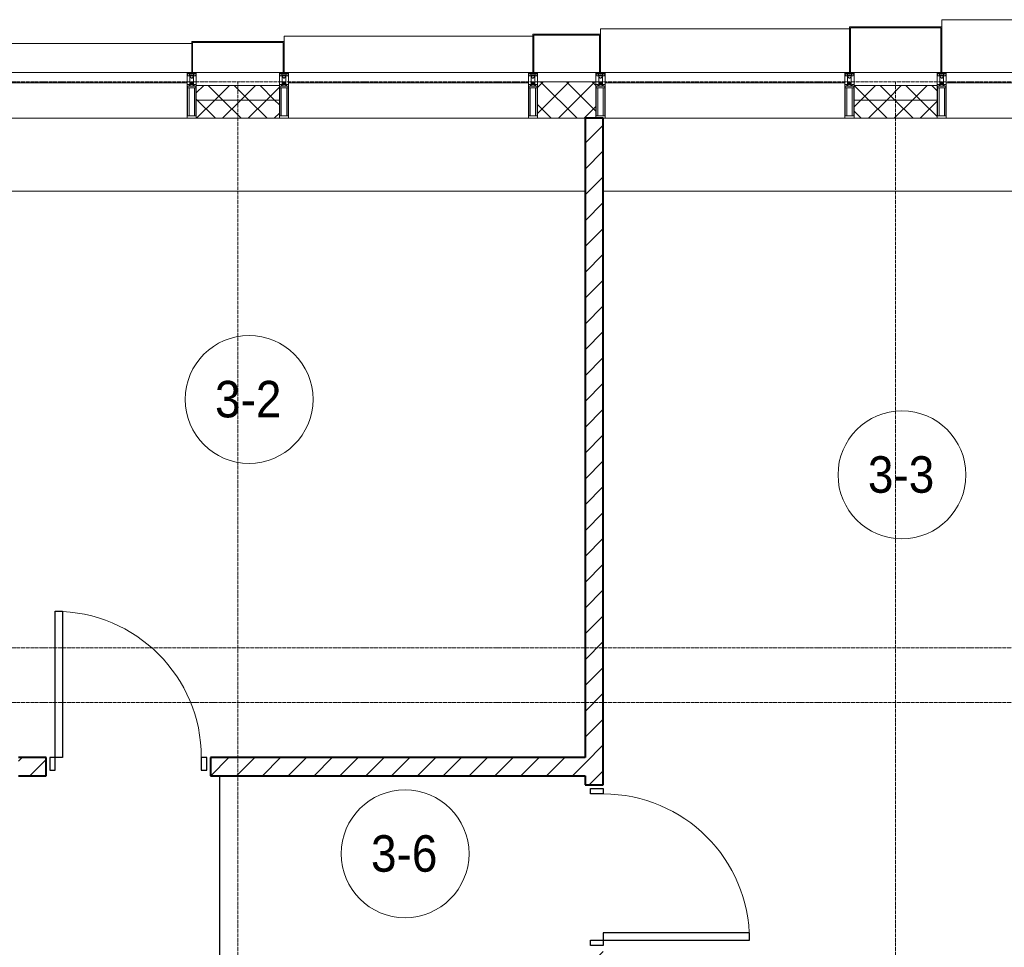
# Model space of a CAD drawing. Header units: millimetres. Extents: x 105790 to 201854, y 7718 to 225473.
# Tile 23 of 50: x 113956 to 119345, y 28360 to 33440. Entities that reach past the tile are written whole.
import ezdxf

# ---------------------------------------------------------------- set-up
doc = ezdxf.new("R2010")
doc.units = ezdxf.units.MM
doc.linetypes.add('ADSK_Линия сетки', pattern=[25, 20, -2.5, 0, -2.5])
doc.linetypes.add('Линия сетки', pattern=[25, 20, -2.5, 0, -2.5])
for name, color, linetype, lineweight in [('Двери', 7, 'Continuous', 18), ('Импосты витража', 7, 'Continuous', 18), ('Колонны', 7, 'Continuous', 18), ('Марки помещений', 7, 'Continuous', 20), ('Оси', 7, 'Continuous', 9), ('Панели витража', 7, 'Continuous', 18), ('Перекрытия', 7, 'Continuous', 18), ('Стены', 7, 'Continuous', 18), ('Стены разрез', 7, 'Continuous', 40), ('Стены штриховка', 7, 'Continuous', 40), ('Элементы узлов', 7, 'Continuous', 18)]:
    doc.layers.add(name, color=color, linetype=linetype, lineweight=lineweight)
doc.styles.add('Arial_3', font='arial.ttf', dxfattribs={"width": 0.9, "height": 200})
pattern_1 = [(45, (0, 0), (-70.71068, 70.71068), [])]
pattern_2 = [(45, (0, 0), (-70.71068, 70.71068), []), (135, (0, 0), (-70.71068, -70.71068), [])]

# ---------------------------------------------------------------- blocks, each defined once
blk = doc.blocks.new('A_DOR_Door - Вн_3_Одинарная_900x2100-3064527-МКСС_К4_L23_78_000_')
at = {"layer": 'Двери', "color": 253, "lineweight": 30, "true_color": 0xaaaaaa}
for p, q in [((-430, 20), (-400, 20)), ((-430, -50), (-430, 20)), ((-400, 20), (-400, -50)), ((400, -50), (400, 20)), ((400, 20), (430, 20)), ((430, 20), (430, -50)), ((-400, -50), (-430, -50)), ((-400, -50), (-400, -850)), ((-360, -50), (-400, -50)), ((-400, -50), (-400, -850)), ((-360, -850), (-360, -50)), ((430, -50), (400, -50)), ((-400, -850), (-360, -850))]:
    blk.add_line(p, q, dxfattribs=at)
at = {"layer": 'Двери', "color": 254, "lineweight": 9, "true_color": 0xd4d4d4}
blk.add_arc((-400, -50), 800, 270, 0, dxfattribs=at)
blk = doc.blocks.new('A_DOR_Door - Вн_3_Одинарная_900x2100-3064437-МКСС_К4_L23_78_000_')
at = {"layer": 'Двери', "color": 253, "lineweight": 30, "true_color": 0xaaaaaa}
for p, q in [((-400, 50), (-400, 850)), ((-400, 850), (-360, 850)), ((-400, 50), (-400, 850)), ((-360, 850), (-360, 50)), ((-430, 50), (-430, -20)), ((-400, 50), (-430, 50)), ((-360, 50), (-400, 50)), ((-400, -20), (-400, 50)), ((430, 50), (400, 50)), ((400, 50), (400, -20)), ((430, -20), (430, 50)), ((-430, -20), (-400, -20)), ((400, -20), (430, -20))]:
    blk.add_line(p, q, dxfattribs=at)
at = {"layer": 'Двери', "color": 254, "lineweight": 9, "true_color": 0xd4d4d4}
blk.add_arc((-400, 50), 800, 360, 90, dxfattribs=at)
blk = doc.blocks.new('135_SLK_K4_AR_rvt-1-МКСС_К4_L23_78_000_')
at = {"layer": 'Стены разрез', "lineweight": 9, "true_color": 0xaaaaaa}
h = blk.add_hatch(dxfattribs=at)
h.set_pattern_fill('FP_3', color=253, style=0, pattern_type=2)
h.set_pattern_definition(pattern_1)
h.paths.add_polyline_path([(117050, 28270), (117150, 28270), (117150, 28350), (117050, 28350)])
h.paths.add_polyline_path([(117150, 29250), (117150, 32900), (117050, 32900), (117050, 29250)])
h = blk.add_hatch(dxfattribs=at)
h.set_pattern_fill('FP_3', color=253, style=0, pattern_type=2)
h.set_pattern_definition(pattern_1)
h.paths.add_polyline_path([(117050, 29300), (117050, 29400), (115000, 29400), (115000, 29300), (116177.3, 29300)])
h.paths.add_polyline_path([(113950, 29300), (114100, 29300), (114100, 29400), (113950, 29400)])
at = {"layer": 'Перекрытия', "color": 253, "true_color": 0xaaaaaa}
for p, q in [((117050, 32500), (113450, 32500)), ((120450, 32500), (117150, 32500))]:
    blk.add_line(p, q, dxfattribs=at)
at = {"layer": 'Стены', "color": 253, "true_color": 0xaaaaaa}
for p, q in [((115049.6, 28220), (115049.6, 29300)), ((115050.4, 29300), (115050.4, 28270))]:
    blk.add_line(p, q, dxfattribs=at)
at = {"layer": 'Стены разрез', "color": 253, "true_color": 0xaaaaaa}
for p, q in [((117150, 32900), (117050, 32900)), ((117050, 32900), (117050, 29400)), ((117150, 29250), (117150, 32900)), ((114100, 29400), (113950, 29400)), ((114100, 29300), (114100, 29400)), ((117050, 29400), (115000, 29400)), ((115000, 29400), (115000, 29300)), ((113950, 29300), (114100, 29300)), ((115000, 29300), (117050, 29300)), ((117050, 29300), (117050, 29250)), ((117050, 29250), (117150, 29250))]:
    blk.add_line(p, q, dxfattribs=at)
at = {"layer": 'Двери', "color": 253, "lineweight": 18, "true_color": 0xaaaaaa}
blk.add_blockref('A_DOR_Door - Вн_3_Одинарная_900x2100-3064437-МКСС_К4_L23_78_000_', (114550, 29350), dxfattribs=at)
at = {"layer": 'Двери', "color": 253, "lineweight": 18, "true_color": 0xaaaaaa, "rotation": 90}
blk.add_blockref('A_DOR_Door - Вн_3_Одинарная_900x2100-3064527-МКСС_К4_L23_78_000_', (117100, 28800), dxfattribs=at)
blk = doc.blocks.new('System Panel - A_PAN_Glass-7513417-МКСС_К4_L23_78_000_')
at = {"layer": 'Панели витража', "color": 253, "lineweight": 5, "true_color": 0xaaaaaa}
for p, q in [((656.25, 0), (-656.25, 0)), ((-656.25, 0), (-656.25, -55)), ((656.25, -55), (656.25, 0)), ((-656.25, -55), (656.25, -55))]:
    blk.add_line(p, q, dxfattribs=at)
blk = doc.blocks.new('Rectangular Mullion - R_StandardFrame_50Wx250H-5816490-МКСС_К4_L23_78_000_')
at = {"layer": 'Импосты витража', "color": 253, "lineweight": 5, "true_color": 0xaaaaaa}
blk.add_line((132872.5, 32900), (131560, 32900), dxfattribs=at)
blk = doc.blocks.new('Rectangular Mullion - 50Wx250H-2623690-МКСС_К4_L23_78_000_')
at = {"layer": 'Элементы узлов', "color": 253, "lineweight": 5, "true_color": 0xaaaaaa}
for p, q in [((-25, 65.2), (-25, 250)), ((-25, 250), (0, 250)), ((-23, 237.3), (0, 237.3)), ((-23, 237.3), (-23, 73.6)), ((-14.9, 84), (-14.9, 237.3)), ((25, 250), (0, 250)), ((23, 237.3), (0, 237.3)), ((14.9, 84), (14.9, 237.3)), ((23, 237.3), (23, 73.6)), ((25, 65.2), (25, 250)), ((-14, 65.2), (-25, 65.2)), ((0, 84), (-23, 84)), ((-0.5, 73.6), (-23, 73.6)), ((-14, 71.3), (-14, 65.2)), ((-10, 71.3), (-14, 71.3)), ((-10, 53), (-10, 71.3)), ((-8.7, 53), (-7, 54.7)), ((-7, 65.2), (-5.9, 67.3)), ((-7, 65.2), (-7, 54.7)), ((-4.1, 67.3), (-5.9, 67.3)), ((-4.1, 67.3), (-2.9, 65.1)), ((-2.9, 65.1), (-2.9, 54.6)), ((-1.3, 53), (-2.9, 54.6)), ((0, 84), (23, 84)), ((0.5, 73.6), (23, 73.6)), ((1.3, 53), (2.9, 54.6)), ((4.1, 67.3), (2.9, 65.1)), ((2.9, 65.1), (2.9, 54.6)), ((4.1, 67.3), (5.9, 67.3)), ((7, 65.2), (5.9, 67.3)), ((7, 65.2), (7, 54.7)), ((8.7, 53), (7, 54.7)), ((10, 71.3), (14, 71.3)), ((10, 53), (10, 71.3)), ((14, 71.3), (14, 65.2)), ((14, 65.2), (25, 65.2)), ((-23.8, 14.6), (-25, 14.2)), ((-25, 0), (-25, 14.2)), ((-22.3, 17), (-23.8, 17)), ((-23.8, 17), (-23.8, 14.6)), ((-22.5, 10.6), (-23.8, 14.6)), ((-22.5, 10.6), (-23.7, 9.9)), ((-23.7, 1.3), (-23.7, 9.9)), ((-23.7, 1.3), (-11.8, 1.3)), ((-23.2, 10.2), (-22.5, 8)), ((-22.5, 8), (-22.5, 4.5)), ((-21.3, 4.5), (-22.5, 4.5)), ((-22.3, 17), (-22.3, 16)), ((-22.3, 16), (-21.3, 16)), ((-19, 17.6), (-21.3, 16)), ((-21.3, 4.5), (-21.3, 6.5)), ((-21.3, 6.5), (-14.2, 6.5)), ((-18.4, 16.6), (-19, 17.6)), ((-7.4, 16.6), (-18.4, 16.6)), ((-14.2, 6.5), (-14.2, 4.5)), ((-13.2, 4.5), (-14.2, 4.5)), ((-13.2, 4.5), (-12.2, 7.2)), ((-12.7, 7.6), (-11.3, 11.4)), ((-12.7, 7.6), (-11.8, 6.9)), ((-12.2, 9), (-12.2, 14.8)), ((-12.2, 14.8), (0, 14.8)), ((-11.8, 1.3), (-11.8, 6.9)), ((-10.5, 11.2), (-11.3, 11.4)), ((-10.5, 1.5), (-10.5, 11.2)), ((-4.8, 1.5), (-10.5, 1.5)), ((-8.7, 53), (-10, 53)), ((-10, 53), (-10, 17)), ((-10, 17), (-7.5, 17)), ((-8.5, 23), (-1.5, 30)), ((-8.5, 18.5), (-8.5, 23)), ((-7.5, 18.5), (-8.5, 18.5)), ((-7.5, 17), (-7.5, 18.5)), ((-7.4, 18), (-7.4, 16.6)), ((-2.6, 18), (-7.4, 18)), ((0, 8), (-4.8, 8)), ((-4.8, 1.5), (-4.8, 8)), ((-2.6, 18), (-2.6, 16.8)), ((-2.6, 16.8), (0, 16.8)), ((-1.5, 30), (0, 30)), ((0, 53), (-1.3, 53)), ((0, 53), (1.3, 53)), ((1.5, 30), (0, 30)), ((2.6, 16.8), (0, 16.8)), ((0, 14.8), (0, 16.8)), ((0, 14.8), (0, 16.8)), ((12.2, 14.8), (0, 14.8)), ((0, 0), (0, 8)), ((0, 8), (4.8, 8)), ((0, 0), (0, 8)), ((8.5, 23), (1.5, 30)), ((2.6, 18), (2.6, 16.8)), ((2.6, 18), (7.4, 18)), ((4.8, 1.5), (4.8, 8)), ((4.8, 1.5), (10.5, 1.5)), ((7.4, 18), (7.4, 16.6)), ((7.4, 16.6), (18.4, 16.6)), ((7.5, 18.5), (8.5, 18.5)), ((7.5, 17), (7.5, 18.5)), ((10, 17), (7.5, 17)), ((8.5, 18.5), (8.5, 23)), ((8.7, 53), (10, 53)), ((10, 53), (10, 17)), ((10.5, 11.2), (11.3, 11.4)), ((10.5, 1.5), (10.5, 11.2)), ((12.7, 7.6), (11.3, 11.4)), ((12.7, 7.6), (11.8, 6.9)), ((11.8, 1.3), (11.8, 6.9)), ((23.7, 1.3), (11.8, 1.3)), ((12.2, 9), (12.2, 14.8)), ((13.2, 4.5), (12.2, 7.2)), ((13.2, 4.5), (14.2, 4.5)), ((21.3, 6.5), (14.2, 6.5)), ((14.2, 6.5), (14.2, 4.5)), ((18.4, 16.6), (19, 17.6)), ((19, 17.6), (21.3, 16)), ((22.3, 16), (21.3, 16)), ((21.3, 4.5), (21.3, 6.5)), ((21.3, 4.5), (22.5, 4.5)), ((22.3, 17), (22.3, 16)), ((22.3, 17), (23.8, 17)), ((22.5, 10.6), (23.8, 14.6)), ((22.5, 10.6), (23.7, 9.9)), ((23.2, 10.2), (22.5, 8)), ((22.5, 8), (22.5, 4.5)), ((23.7, 1.3), (23.7, 9.9)), ((23.8, 17), (23.8, 14.6)), ((23.8, 14.6), (25, 14.2)), ((25, 0), (25, 14.2)), ((-25, 0), (0, 0)), ((25, 0), (0, 0))]:
    blk.add_line(p, q, dxfattribs=at)
for centre, start, end in [((-0.5, 73.1), 360, 90), ((0.5, 73.1), 90, 180)]:
    blk.add_arc(centre, 0.5, start, end, dxfattribs=at)
blk = doc.blocks.new('Rectangular Mullion - R_StandardFrame_50Wx250H-V47-МКСС_К4_L23_78_000_')
at = {"layer": 'Импосты витража', "color": 253, "lineweight": 5, "true_color": 0xaaaaaa}
for p, q in [((-25, 0), (-25, 250)), ((-25, 250), (25, 250)), ((25, 250), (25, 0)), ((0, 0), (-25, 0)), ((25, 0), (5, 0))]:
    blk.add_line(p, q, dxfattribs=at)
blk = doc.blocks.new('Rectangular Mullion - R_StandardFrame_50Wx250H-V48-МКСС_К4_L23_78_000_')
at = {"layer": 'Импосты витража', "color": 253, "lineweight": 5, "true_color": 0xaaaaaa}
for p, q in [((-25, 0), (-25, 250)), ((-25, 250), (25, 250)), ((25, 250), (25, 0)), ((-5, 0), (-25, 0)), ((25, 0), (0, 0))]:
    blk.add_line(p, q, dxfattribs=at)
blk = doc.blocks.new('System Panel - A_PAN_Glass-7513939-МКСС_К4_L23_78_000_')
at = {"layer": 'Панели витража', "color": 253, "lineweight": 5, "true_color": 0xaaaaaa}
for p, q in [((656.25, 0), (-656.25, 0)), ((-656.25, 0), (-656.25, -55)), ((656.25, -55), (656.25, 0)), ((-656.25, -55), (656.25, -55))]:
    blk.add_line(p, q, dxfattribs=at)
blk = doc.blocks.new('A_SLK_PAN_Type1 - Прямой тип панели-6538394-МКСС_К4_L23_78_000_')
at = {"layer": 'Колонны', "lineweight": 5}
for p, q in [((-247.5, 0), (-252.5, 0)), ((-252.5, 0), (-252.5, -250)), ((-247.5, -245), (-247.5, 0)), ((227.5, 0), (-227.5, 0)), ((247.5, 0), (247.5, -245)), ((252.5, 0), (247.5, 0)), ((252.5, -250), (252.5, 0)), ((-252.5, -250), (252.5, -250)), ((247.5, -245), (-247.5, -245))]:
    blk.add_line(p, q, dxfattribs=at)
blk = doc.blocks.new('A_SLK_PAN_Type1 - Прямой тип панели-6538396-МКСС_К4_L23_78_000_')
at = {"layer": 'Колонны', "lineweight": 5}
for p, q in [((-247.5, 0), (-252.5, 0)), ((-252.5, 0), (-252.5, -170)), ((-247.5, -165), (-247.5, 0)), ((227.5, 0), (-227.5, 0)), ((247.5, 0), (247.5, -165)), ((252.5, 0), (247.5, 0)), ((252.5, -170), (252.5, 0)), ((-252.5, -170), (252.5, -170)), ((247.5, -165), (-247.5, -165))]:
    blk.add_line(p, q, dxfattribs=at)
blk = doc.blocks.new('A_SLK_PAN_Type1 - Прямой тип панели-6538397-МКСС_К4_L23_78_000_')
at = {"layer": 'Колонны', "lineweight": 5}
for p, q in [((-180, 0), (-185, 0)), ((-185, 0), (-185, -210)), ((-180, -205), (-180, 0)), ((160, 0), (-160, 0)), ((180, 0), (180, -205)), ((185, 0), (180, 0)), ((185, -210), (185, 0)), ((-185, -210), (185, -210)), ((180, -205), (-180, -205))]:
    blk.add_line(p, q, dxfattribs=at)
blk = doc.blocks.new('A_OGR_PAN_Отлив - A_OGR_PAN_Отлив-6265639-МКСС_К4_L23_78_000_')
at = {"layer": 'Колонны', "color": 253, "lineweight": 5, "true_color": 0xaaaaaa}
for p in [(681.25, 290), (-681.25, 250)]:
    blk.add_line(p, (-681.25, 290), dxfattribs=at)
blk = doc.blocks.new('A_OGR_PAN_Отлив - A_OGR_PAN_Отлив-6265649-МКСС_К4_L23_78_000_')
at = {"layer": 'Колонны', "color": 253, "lineweight": 5, "true_color": 0xaaaaaa}
for p in [(681.25, 240), (-681.25, 210)]:
    blk.add_line(p, (-681.25, 240), dxfattribs=at)
blk = doc.blocks.new('A_OGR_PAN_Отлив - A_OGR_PAN_Отлив-6266072-МКСС_К4_L23_78_000_')
at = {"layer": 'Колонны', "color": 253, "lineweight": 5, "true_color": 0xaaaaaa}
for p in [(681.25, 200), (-681.25, 170)]:
    blk.add_line(p, (-681.25, 200), dxfattribs=at)
blk = doc.blocks.new('A_OGR_PAN_Отлив - A_OGR_PAN_Отлив-6266447-МКСС_К4_L23_78_000_')
at = {"layer": 'Колонны', "color": 253, "lineweight": 5, "true_color": 0xaaaaaa}
for p in [(681.25, 160), (-681.25, 120)]:
    blk.add_line(p, (-681.25, 160), dxfattribs=at)
blk = doc.blocks.new('135_SLK_K4_AR_FCD_rvt-1-МКСС_К4_L23_78_000_')
at = {"layer": 'Стены разрез', "lineweight": 5, "true_color": 0xaaaaaa}
h = blk.add_hatch(dxfattribs=at)
h.set_pattern_fill('FP_4', color=253, style=0, pattern_type=2)
h.set_pattern_definition(pattern_2)
h.paths.add_polyline_path([(117110, 32900), (117110, 33100), (116790, 33100), (116790, 32900)])
h = blk.add_hatch(dxfattribs=at)
h.set_pattern_fill('FP_4', color=253, style=0, pattern_type=2)
h.set_pattern_definition(pattern_2)
h.paths.add_polyline_path([(115377.5, 33000), (115377.5, 33080), (114922.5, 33080), (114922.5, 33000)])
h = blk.add_hatch(dxfattribs=at)
h.set_pattern_fill('FP_4', color=253, style=0, pattern_type=2)
h.set_pattern_definition(pattern_2)
h.paths.add_polyline_path([(118977.5, 33000), (118977.5, 33080), (118522.5, 33080), (118522.5, 33000)])
h = blk.add_hatch(dxfattribs=at)
h.set_pattern_fill('FP_4', color=253, style=0, pattern_type=2)
h.set_pattern_definition(pattern_2)
h.paths.add_polyline_path([(115377.5, 32900), (115377.5, 33000), (114922.5, 33000), (114922.5, 32900)])
h = blk.add_hatch(dxfattribs=at)
h.set_pattern_fill('FP_4', color=253, style=0, pattern_type=2)
h.set_pattern_definition(pattern_2)
h.paths.add_polyline_path([(118977.5, 32900), (118977.5, 33000), (118522.5, 33000), (118522.5, 32900)])
at = {"layer": 'Стены разрез', "color": 253, "lineweight": 9, "true_color": 0xaaaaaa}
for p, q in [((117110, 33100), (116790, 33100)), ((116790, 33100), (116790, 32900)), ((117110, 32900), (117110, 33100)), ((115377.5, 33080), (114922.5, 33080)), ((114922.5, 33080), (114922.5, 32900)), ((115377.5, 32900), (115377.5, 33080)), ((118977.5, 33080), (118522.5, 33080)), ((118522.5, 33080), (118522.5, 32900)), ((118977.5, 32900), (118977.5, 33080)), ((114922.5, 32900), (115377.5, 32900)), ((116790, 32900), (117110, 32900)), ((118522.5, 32900), (118977.5, 32900))]:
    blk.add_line(p, q, dxfattribs=at)
at = {"layer": 'Стены штриховка', "color": 253, "lineweight": 9, "true_color": 0xaaaaaa}
for p, q in [((115377.5, 33000), (114922.5, 33000)), ((118977.5, 33000), (118522.5, 33000))]:
    blk.add_line(p, q, dxfattribs=at)
at = {"layer": 'Импосты витража', "color": 253, "lineweight": 5, "true_color": 0xaaaaaa, "extrusion": (0, 0, -1), "rotation": 180}
for name, p in [('Rectangular Mullion - 50Wx250H-2623690-МКСС_К4_L23_78_000_', (-114897.5, 33150)), ('Rectangular Mullion - R_StandardFrame_50Wx250H-V47-МКСС_К4_L23_78_000_', (-114897.5, 33150)), ('Rectangular Mullion - 50Wx250H-2623690-МКСС_К4_L23_78_000_', (-115402.5, 33150)), ('Rectangular Mullion - R_StandardFrame_50Wx250H-V48-МКСС_К4_L23_78_000_', (-115402.5, 33150)), ('Rectangular Mullion - 50Wx250H-2623690-МКСС_К4_L23_78_000_', (-116765, 33150)), ('Rectangular Mullion - R_StandardFrame_50Wx250H-V47-МКСС_К4_L23_78_000_', (-116765, 33150)), ('Rectangular Mullion - 50Wx250H-2623690-МКСС_К4_L23_78_000_', (-117135, 33150)), ('Rectangular Mullion - R_StandardFrame_50Wx250H-V48-МКСС_К4_L23_78_000_', (-117135, 33150)), ('Rectangular Mullion - 50Wx250H-2623690-МКСС_К4_L23_78_000_', (-118497.5, 33150)), ('Rectangular Mullion - R_StandardFrame_50Wx250H-V47-МКСС_К4_L23_78_000_', (-118497.5, 33150)), ('Rectangular Mullion - 50Wx250H-2623690-МКСС_К4_L23_78_000_', (-119002.5, 33150)), ('Rectangular Mullion - R_StandardFrame_50Wx250H-V48-МКСС_К4_L23_78_000_', (-119002.5, 33150))]:
    blk.add_blockref(name, p, dxfattribs=at)
at = {"layer": 'Импосты витража', "color": 253, "lineweight": 5, "true_color": 0xaaaaaa}
for p in [(-18000, 0), (-16132.5, 0), (-14400, 0), (-12532.5, 0)]:
    blk.add_blockref('Rectangular Mullion - R_StandardFrame_50Wx250H-5816490-МКСС_К4_L23_78_000_', p, dxfattribs=at)
at = {"layer": 'Колонны', "color": 253, "lineweight": 5, "true_color": 0xaaaaaa}
for name, p in [('A_OGR_PAN_Отлив - A_OGR_PAN_Отлив-6265639-МКСС_К4_L23_78_000_', (119683.8, 33150)), ('A_OGR_PAN_Отлив - A_OGR_PAN_Отлив-6265649-МКСС_К4_L23_78_000_', (117816.3, 33150)), ('A_OGR_PAN_Отлив - A_OGR_PAN_Отлив-6266447-МКСС_К4_L23_78_000_', (114216.3, 33150)), ('A_OGR_PAN_Отлив - A_OGR_PAN_Отлив-6266072-МКСС_К4_L23_78_000_', (116083.8, 33150))]:
    blk.add_blockref(name, p, dxfattribs=at)
at = {"layer": 'Колонны', "color": 253, "lineweight": 5, "true_color": 0xaaaaaa, "rotation": 180}
for name, p in [('A_SLK_PAN_Type1 - Прямой тип панели-6538397-МКСС_К4_L23_78_000_', (116950, 33150)), ('A_SLK_PAN_Type1 - Прямой тип панели-6538394-МКСС_К4_L23_78_000_', (118750, 33150)), ('A_SLK_PAN_Type1 - Прямой тип панели-6538396-МКСС_К4_L23_78_000_', (115150, 33150))]:
    blk.add_blockref(name, p, dxfattribs=at)
at = {"layer": 'Панели витража', "color": 253, "lineweight": 5, "true_color": 0xaaaaaa}
for name, p in [('System Panel - A_PAN_Glass-7513939-МКСС_К4_L23_78_000_', (114216.3, 33150)), ('System Panel - A_PAN_Glass-7513417-МКСС_К4_L23_78_000_', (116083.8, 33150)), ('System Panel - A_PAN_Glass-7513417-МКСС_К4_L23_78_000_', (117816.3, 33150)), ('System Panel - A_PAN_Glass-7513417-МКСС_К4_L23_78_000_', (119683.8, 33150))]:
    blk.add_blockref(name, p, dxfattribs=at)
blk = doc.blocks.new('050_Марка_Помещение - Номер-620969-МКСС_К4_L23_78_000_')
at = {"layer": 'Марки помещений'}
blk.add_circle((0, 0), 3.5, dxfattribs=at)

msp = doc.modelspace()

# ---------------------------------------------------------------- linework, layer by layer
at = {"layer": 'Оси', "linetype": 'ADSK_Линия сетки'}
for p, q in [((136800, 33100), (106608.1, 33100)), ((136800, 30000), (107878.1, 30000)), ((136800, 29700), (106608.1, 29700))]:
    msp.add_line(p, q, dxfattribs=at)
at = {"layer": 'Оси', "linetype": 'Линия сетки'}
for p, q in [((115150, 12025.7), (115150, 33100)), ((118750, 12025.7), (118750, 33100))]:
    msp.add_line(p, q, dxfattribs=at)

# ---------------------------------------------------------------- block references
at = {"lineweight": 5}
for name in ['135_SLK_K4_AR_FCD_rvt-1-МКСС_К4_L23_78_000_', '135_SLK_K4_AR_rvt-1-МКСС_К4_L23_78_000_']:
    msp.add_blockref(name, (0, 0), dxfattribs=at)
at = {"layer": 'Марки помещений', "xscale": 99.99999999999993, "yscale": 99.99999999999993, "zscale": 99.99999999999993}
for p in [(115211.5, 31360.3), (118784.8, 30947.6), (116065.2, 28872.2)]:
    msp.add_blockref('050_Марка_Помещение - Номер-620969-МКСС_К4_L23_78_000_', p, dxfattribs=at)

# ---------------------------------------------------------------- texts
at = {"layer": 'Марки помещений', "lineweight": 9, "char_height": 200, "width": 447.342, "attachment_point": 1, "style": 'Arial_3'}
for s, insert in [('3-2', (115025, 31462)), ('3-3', (118598.3, 31049.3)), ('3-6', (115878.6, 28973.9))]:
    msp.add_mtext(s, dxfattribs=dict(at, insert=insert))

doc.saveas('drawing.dxf')
